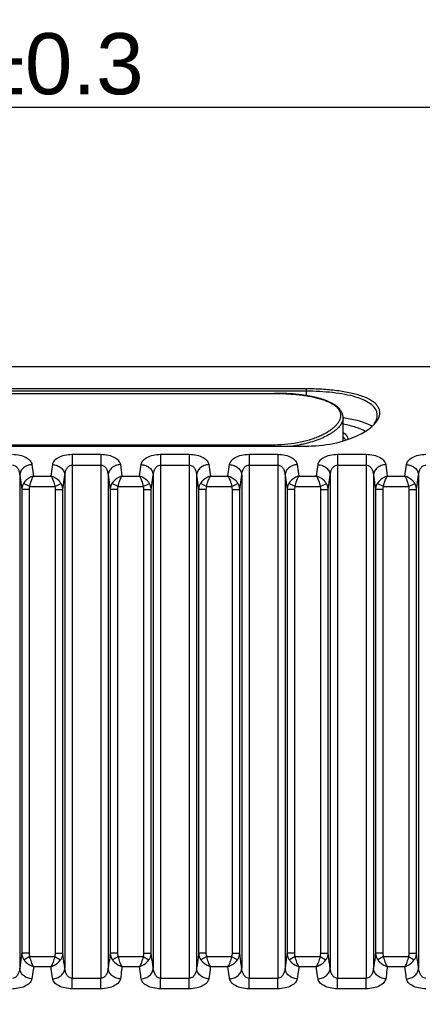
# Model space of a CAD drawing. Header units: millimetres. Extents: x 3489 to 4105, y -1201 to -766.
# Tile 48 of 55: x 3977 to 3993, y -957 to -916. Entities that reach past the tile are written whole.
import ezdxf

# ---------------------------------------------------------------- set-up
doc = ezdxf.new("R2010")
doc.units = ezdxf.units.MM
doc.styles.add('HANA', font='arial.ttf')
doc.dimstyles.new('HANA$0', dxfattribs={"dimtxt": 2.5, "dimasz": 2.5, "dimexe": 0.5, "dimexo": 0.2, "dimgap": 0.5, "dimtad": 1, "dimzin": 1, "dimdsep": 46, "dimtxsty": 'HANA', "dimcen": 0, "dimclrd": 3, "dimclre": 3, "dimclrt": 4, "dimadec": 0, "dimazin": 0, "dimtfac": 1, "dimtmove": 0, "dimatfit": 3, "dimfxl": 0, "dimtzin": 0, "dimarcsym": 0})
doc.dimstyles.new('HANA$7', dxfattribs={"dimtxt": 2.5, "dimasz": 2.5, "dimexe": 0.5, "dimexo": 0.2, "dimgap": 0.5, "dimtad": 1, "dimzin": 1, "dimdsep": 46, "dimtxsty": 'HANA', "dimcen": 0, "dimclrd": 3, "dimclre": 3, "dimclrt": 4, "dimadec": 0, "dimazin": 0, "dimtfac": 1, "dimtmove": 0, "dimatfit": 3, "dimfxl": 0, "dimtzin": 0, "dimarcsym": 0})

# ---------------------------------------------------------------- blocks, each defined once
blk = doc.blocks.new('*D31')
at = {"color": 3, "lineweight": -2}
for p, q in [((3926.618, -944.968), (3926.618, -919.568)), ((4021.618, -944.968), (4021.618, -919.568)), ((4019.118, -920.068), (3929.118, -920.068))]:
    blk.add_line(p, q, dxfattribs=at)
at = {"color": 3}
for points in [[(3929.118, -919.651), (3929.118, -920.485), (3926.618, -920.068)], [(4019.118, -920.485), (4019.118, -919.651), (4021.618, -920.068)]]:
    blk.add_solid(points, dxfattribs=at)
at = {"layer": 'Defpoints', "color": 0}
for p in [(3926.618, -920.068), (3926.618, -945.168), (4021.618, -945.168)]:
    blk.add_point(p, dxfattribs=at)
at = {"color": 4, "insert": (3974.118, -918.291), "char_height": 2.5, "attachment_point": 5, "style": 'HANA'}
blk.add_mtext('95.00%%P0.3', dxfattribs=at)

msp = doc.modelspace()

# ---------------------------------------------------------------- linework, layer by layer
at = {"color": 7, "linetype": 'Continuous'}
for p, q in [((3930.278, -930.657), (4017.958, -930.657)), ((3988.518, -931.566), (3961.018, -931.566)), ((3988.518, -931.662), (3961.018, -931.662)), ((3961.018, -931.748), (3987.218, -931.748)), ((3987.218, -931.748), (3987.218, -931.751)), ((3988.518, -931.842), (3988.518, -931.566)), ((3961.018, -931.751), (3987.218, -931.751)), ((3990.018, -933.696), (3990.018, -932.745)), ((3991.385, -932.903), (3991.45, -932.799)), ((3991.133, -933.057), (3991.024, -933.005)), ((3991.207, -933.099), (3991.133, -933.057)), ((3987.218, -933.86), (3961.018, -933.86)), ((3961.018, -933.902), (3988.518, -933.902)), ((3987.218, -933.902), (3987.218, -933.86)), ((3988.608, -933.772), (3988.403, -933.822)), ((3978.953, -934.24), (3980.123, -934.24)), ((3978.953, -934.24), (3978.953, -955.662)), ((3980.123, -934.24), (3980.123, -955.662)), ((3982.566, -934.24), (3983.736, -934.24)), ((3982.566, -934.24), (3982.566, -955.662)), ((3983.736, -934.24), (3983.736, -955.662)), ((3986.179, -934.24), (3987.349, -934.24)), ((3986.179, -934.24), (3986.179, -955.662)), ((3987.349, -934.24), (3987.349, -955.662)), ((3989.792, -934.24), (3990.962, -934.24)), ((3989.792, -934.24), (3989.792, -955.662)), ((3990.962, -934.24), (3990.962, -955.662)), ((3977.307, -934.663), (3977.374, -935.136)), ((3978.089, -935.136), (3978.156, -934.663)), ((3978.953, -934.678), (3980.123, -934.678)), ((3980.92, -934.663), (3980.987, -935.136)), ((3981.702, -935.136), (3981.769, -934.663)), ((3982.566, -934.678), (3983.736, -934.678)), ((3984.533, -934.663), (3984.6, -935.136)), ((3985.315, -935.136), (3985.382, -934.663)), ((3986.179, -934.678), (3987.349, -934.678)), ((3988.146, -934.663), (3988.213, -935.136)), ((3988.928, -935.136), (3988.995, -934.663)), ((3989.792, -934.678), (3990.962, -934.678)), ((3991.759, -934.663), (3991.826, -935.136)), ((3992.541, -935.136), (3992.608, -934.663)), ((3976.809, -935.094), (3976.809, -955.245)), ((3976.809, -935.094), (3976.892, -935.675)), ((3977.374, -935.136), (3978.089, -935.136)), ((3978.571, -935.675), (3978.654, -935.094)), ((3978.654, -935.094), (3978.654, -955.245)), ((3980.422, -935.094), (3980.422, -955.245)), ((3980.422, -935.094), (3980.505, -935.675)), ((3980.987, -935.136), (3981.702, -935.136)), ((3982.184, -935.675), (3982.267, -935.094)), ((3982.267, -935.094), (3982.267, -955.245)), ((3984.035, -935.094), (3984.035, -955.245)), ((3984.035, -935.094), (3984.118, -935.675)), ((3984.6, -935.136), (3985.315, -935.136)), ((3985.797, -935.675), (3985.88, -935.094)), ((3985.88, -935.094), (3985.88, -955.245)), ((3987.648, -935.094), (3987.648, -955.245)), ((3987.648, -935.094), (3987.731, -935.675)), ((3988.213, -935.136), (3988.928, -935.136)), ((3989.41, -935.675), (3989.493, -935.094)), ((3989.493, -935.094), (3989.493, -955.245)), ((3991.261, -935.094), (3991.261, -955.245)), ((3991.261, -935.094), (3991.344, -935.675)), ((3991.826, -935.136), (3992.541, -935.136)), ((3993.023, -935.675), (3993.106, -935.094)), ((3993.106, -935.094), (3993.106, -955.245)), ((3977.191, -935.675), (3976.892, -935.675)), ((3976.892, -935.675), (3976.892, -954.633)), ((3977.217, -935.559), (3976.964, -935.434)), ((3977.191, -935.675), (3977.191, -954.633)), ((3977.217, -935.559), (3978.246, -935.559)), ((3978.246, -935.559), (3978.498, -935.434)), ((3978.272, -935.675), (3978.571, -935.675)), ((3978.272, -954.633), (3978.272, -935.675)), ((3978.571, -954.633), (3978.571, -935.675)), ((3980.804, -935.675), (3980.505, -935.675)), ((3980.505, -935.675), (3980.505, -954.634)), ((3980.83, -935.559), (3980.577, -935.434)), ((3980.804, -935.675), (3980.804, -954.634)), ((3980.83, -935.559), (3981.859, -935.559)), ((3981.859, -935.559), (3982.111, -935.434)), ((3981.885, -935.675), (3982.184, -935.675)), ((3981.885, -954.634), (3981.885, -935.675)), ((3982.184, -954.634), (3982.184, -935.675)), ((3984.416, -935.675), (3984.118, -935.675)), ((3984.118, -935.675), (3984.118, -954.634)), ((3984.443, -935.559), (3984.19, -935.434)), ((3984.416, -935.675), (3984.416, -954.634)), ((3984.443, -935.559), (3985.472, -935.559)), ((3985.472, -935.559), (3985.724, -935.434)), ((3985.498, -935.675), (3985.797, -935.675)), ((3985.498, -954.634), (3985.498, -935.675)), ((3985.797, -954.634), (3985.797, -935.675)), ((3988.029, -935.675), (3987.731, -935.675)), ((3987.731, -935.675), (3987.731, -954.634)), ((3988.056, -935.559), (3987.803, -935.434)), ((3988.029, -935.675), (3988.029, -954.634)), ((3988.056, -935.559), (3989.085, -935.559)), ((3989.085, -935.559), (3989.337, -935.434)), ((3989.111, -935.675), (3989.41, -935.675)), ((3989.111, -954.634), (3989.111, -935.675)), ((3989.41, -954.634), (3989.41, -935.675)), ((3991.642, -935.675), (3991.344, -935.675)), ((3991.344, -935.675), (3991.344, -954.634)), ((3991.669, -935.559), (3991.416, -935.434)), ((3991.642, -935.675), (3991.642, -954.634)), ((3991.669, -935.559), (3992.698, -935.559)), ((3992.698, -935.559), (3992.95, -935.434)), ((3992.724, -935.675), (3993.023, -935.675)), ((3992.724, -954.634), (3992.724, -935.675)), ((3993.023, -954.634), (3993.023, -935.675)), ((3977.191, -954.633), (3976.892, -954.633)), ((3978.272, -954.633), (3978.571, -954.633)), ((3980.804, -954.634), (3980.505, -954.634)), ((3981.885, -954.634), (3982.184, -954.634)), ((3984.416, -954.634), (3984.118, -954.634)), ((3985.498, -954.634), (3985.797, -954.634)), ((3988.029, -954.634), (3987.731, -954.634)), ((3989.111, -954.634), (3989.41, -954.634)), ((3991.642, -954.634), (3991.344, -954.634)), ((3992.724, -954.634), (3993.023, -954.634)), ((3977.225, -954.774), (3976.986, -954.907)), ((3977.225, -954.774), (3978.238, -954.774)), ((3978.238, -954.774), (3978.477, -954.907)), ((3980.838, -954.774), (3980.599, -954.907)), ((3980.838, -954.774), (3981.851, -954.775)), ((3981.851, -954.775), (3982.09, -954.907)), ((3984.451, -954.775), (3984.212, -954.907)), ((3984.451, -954.775), (3985.464, -954.775)), ((3985.464, -954.775), (3985.703, -954.907)), ((3988.064, -954.775), (3987.825, -954.907)), ((3988.064, -954.775), (3989.077, -954.775)), ((3989.077, -954.775), (3989.315, -954.907)), ((3991.677, -954.775), (3991.438, -954.907)), ((3991.677, -954.775), (3992.69, -954.775)), ((3992.69, -954.775), (3992.928, -954.907)), ((3977.374, -955.179), (3978.089, -955.179)), ((3980.987, -955.179), (3981.702, -955.179)), ((3984.6, -955.179), (3985.315, -955.18)), ((3988.213, -955.18), (3988.928, -955.18)), ((3991.826, -955.18), (3992.541, -955.18)), ((3991.826, -955.18), (3992.541, -955.18)), ((3980.123, -955.662), (3978.953, -955.662)), ((3978.953, -956.088), (3978.953, -955.662)), ((3980.123, -956.088), (3980.123, -955.662)), ((3983.736, -955.662), (3982.566, -955.662)), ((3982.566, -956.088), (3982.566, -955.662)), ((3983.736, -956.088), (3983.736, -955.662)), ((3987.349, -955.662), (3986.179, -955.662)), ((3986.179, -956.088), (3986.179, -955.662)), ((3987.349, -956.088), (3987.349, -955.662)), ((3990.962, -955.662), (3989.792, -955.662)), ((3989.792, -956.088), (3989.792, -955.662)), ((3990.962, -956.088), (3990.962, -955.662)), ((3980.123, -956.088), (3978.953, -956.088)), ((3983.736, -956.088), (3982.566, -956.088)), ((3987.349, -956.088), (3986.179, -956.088)), ((3990.962, -956.088), (3989.792, -956.088))]:
    msp.add_line(p, q, dxfattribs=at)
msp.add_lwpolyline([(3990.018, -932.745), (3990.018, -932.734), (3990.017, -932.714), (3990.016, -932.694), (3990.013, -932.674), (3990.01, -932.654), (3990.006, -932.634), (3990.001, -932.614), (3989.995, -932.595), (3989.989, -932.575), (3989.981, -932.556), (3989.973, -932.537), (3989.964, -932.518), (3989.954, -932.499), (3989.943, -932.48), (3989.932, -932.461), (3989.919, -932.443), (3989.906, -932.424), (3989.892, -932.406), (3989.877, -932.388), (3989.861, -932.37), (3989.844, -932.352), (3989.827, -932.335), (3989.808, -932.318), (3989.789, -932.301), (3989.769, -932.284), (3989.748, -932.267), (3989.727, -932.251), (3989.704, -932.235), (3989.681, -932.219), (3989.657, -932.204), (3989.632, -932.188), (3989.607, -932.173), (3989.581, -932.159), (3989.554, -932.144), (3989.527, -932.13), (3989.499, -932.117), (3989.47, -932.103), (3989.441, -932.09), (3989.411, -932.077), (3989.381, -932.064), (3989.35, -932.052), (3989.318, -932.04), (3989.286, -932.028), (3989.253, -932.016), (3989.22, -932.005), (3989.186, -931.994), (3989.152, -931.983), (3989.118, -931.973), (3989.082, -931.963), (3989.047, -931.953), (3989.011, -931.943), (3988.974, -931.933), (3988.937, -931.924), (3988.9, -931.915), (3988.862, -931.907), (3988.823, -931.898), (3988.785, -931.89), (3988.746, -931.882), (3988.706, -931.874), (3988.666, -931.867), (3988.626, -931.86), (3988.586, -931.853), (3988.545, -931.846), (3988.504, -931.839), (3988.462, -931.833), (3988.42, -931.827), (3988.378, -931.821), (3988.336, -931.815), (3988.293, -931.81), (3988.25, -931.805), (3988.207, -931.8), (3988.163, -931.795), (3988.119, -931.791), (3988.075, -931.787), (3988.031, -931.783), (3987.987, -931.779), (3987.942, -931.775), (3987.898, -931.772), (3987.853, -931.769), (3987.808, -931.766), (3987.762, -931.763), (3987.717, -931.761), (3987.671, -931.758), (3987.626, -931.756), (3987.58, -931.754), (3987.534, -931.753), (3987.489, -931.751), (3987.443, -931.75), (3987.397, -931.749), (3987.351, -931.749), (3987.304, -931.748), (3987.258, -931.748), (3987.218, -931.748)], dxfattribs=at)
for centre, radius, start, end in [((3990.131, -931.899), 1.611, 311.365, 312.2282), ((3990.218, -931.993), 1.483, 312.2021, 314.964)]:
    msp.add_arc(centre, radius, start, end, dxfattribs=at)
for points, knots in [([(3991.45, -932.799), (3991.494, -932.715), (3991.535, -932.572), (3991.497, -932.388), (3991.428, -932.262), (3991.322, -932.147), (3991.123, -932.001), (3990.791, -931.852), (3990.312, -931.722), (3989.754, -931.631), (3989.147, -931.577), (3988.729, -931.566), (3988.518, -931.566)], [0, 0, 0, 0, 0.078739, 0.11547, 0.153853, 0.196209, 0.243992, 0.357531, 0.495158, 0.653924, 0.825562, 1, 1, 1, 1]), ([(3991.418, -932.638), (3991.418, -932.599), (3991.408, -932.519), (3991.343, -932.363), (3991.176, -932.185), (3990.889, -932.021), (3990.519, -931.887), (3990.079, -931.785), (3989.584, -931.713), (3989.057, -931.671), (3988.699, -931.662), (3988.518, -931.662)], [0, 0, 0, 0, 0.035973, 0.072577, 0.154283, 0.25445, 0.374735, 0.51443, 0.67007, 0.834175, 1, 1, 1, 1]), ([(3987.218, -931.751), (3987.31, -931.751), (3987.493, -931.754), (3987.764, -931.766), (3988.028, -931.785), (3988.284, -931.812), (3988.529, -931.847), (3988.759, -931.889), (3988.972, -931.939), (3989.167, -931.995), (3989.342, -932.059), (3989.496, -932.129), (3989.627, -932.205), (3989.735, -932.287), (3989.819, -932.375), (3989.87, -932.454), (3989.897, -932.518), (3989.91, -932.567), (3989.918, -932.616), (3989.919, -932.666), (3989.914, -932.717), (3989.9, -932.786), (3989.865, -932.874), (3989.801, -932.977), (3989.713, -933.08), (3989.604, -933.181), (3989.473, -933.279), (3989.321, -933.374), (3989.149, -933.465), (3988.957, -933.549), (3988.748, -933.626), (3988.522, -933.695), (3988.194, -933.774), (3987.758, -933.842), (3987.401, -933.86), (3987.218, -933.86)], [0, 0, 0, 0, 0.044451, 0.088438, 0.131509, 0.173232, 0.213211, 0.251094, 0.286584, 0.319447, 0.349526, 0.376751, 0.401156, 0.422898, 0.442286, 0.459813, 0.468098, 0.476189, 0.484192, 0.492214, 0.500361, 0.508731, 0.526447, 0.545936, 0.567559, 0.591534, 0.617974, 0.646915, 0.678339, 0.712175, 0.748306, 0.786566, 0.826735, 0.911594, 1, 1, 1, 1]), ([(3990.018, -932.745), (3990.018, -932.768), (3990.014, -932.815), (3989.996, -932.886), (3989.966, -932.956), (3989.924, -933.027), (3989.871, -933.098), (3989.807, -933.168), (3989.732, -933.237), (3989.647, -933.306), (3989.55, -933.373), (3989.404, -933.463), (3989.195, -933.569), (3988.915, -933.681), (3988.714, -933.743), (3988.608, -933.772)], [0, 0, 0, 0, 0.03752, 0.076588, 0.117993, 0.162356, 0.210142, 0.261679, 0.317187, 0.376801, 0.440592, 0.508572, 0.656901, 0.821141, 1, 1, 1, 1]), ([(3991.024, -933.005), (3990.884, -932.944), (3990.551, -932.842), (3990.21, -932.777), (3990.019, -932.748)], [0, 0, 0, 0, 0.442238, 1, 1, 1, 1]), ([(3991.266, -933.042), (3991.277, -933.031), (3991.319, -932.987), (3991.359, -932.94), (3991.385, -932.903)], [0, 0, 0, 0, 0.261577, 1, 1, 1, 1]), ([(3991.29, -932.995), (3991.329, -932.939), (3991.393, -932.826), (3991.418, -932.698), (3991.418, -932.638)], [0, 0, 0, 0, 0.534022, 1, 1, 1, 1]), ([(3990.924, -933.308), (3990.806, -933.237), (3990.507, -933.119), (3990.197, -933.045), (3990.019, -933.012)], [0, 0, 0, 0, 0.431365, 1, 1, 1, 1]), ([(3990.019, -933.343), (3990.075, -933.383), (3990.168, -933.463), (3990.217, -933.582), (3990.218, -933.634)], [0, 0, 0, 0, 0.566042, 1, 1, 1, 1]), ([(3990.035, -933.692), (3990.261, -933.626), (3990.67, -933.471), (3991.045, -933.24), (3991.196, -933.107)], [0, 0, 0, 0, 0.539863, 1, 1, 1, 1]), ([(3988.518, -933.902), (3988.647, -933.902), (3989.158, -933.885), (3989.668, -933.8), (3990.035, -933.692)], [0, 0, 0, 0, 0.252099, 1, 1, 1, 1]), ([(3990.02, -933.522), (3990.031, -933.534), (3990.068, -933.577), (3990.097, -933.629), (3990.109, -933.669)], [0, 0, 0, 0, 0.275876, 1, 1, 1, 1]), ([(3988.403, -933.822), (3988.366, -933.831), (3988.216, -933.862), (3988.064, -933.887), (3987.948, -933.902)], [0, 0, 0, 0, 0.244249, 1, 1, 1, 1]), ([(3976.51, -934.24), (3976.614, -934.24), (3976.809, -934.261), (3977.061, -934.35), (3977.239, -934.484), (3977.299, -934.606), (3977.307, -934.663)], [0, 0, 0, 0, 0.322819, 0.601539, 0.822001, 1, 1, 1, 1]), ([(3978.156, -934.663), (3978.164, -934.606), (3978.224, -934.484), (3978.402, -934.35), (3978.654, -934.261), (3978.849, -934.24), (3978.953, -934.24)], [0, 0, 0, 0, 0.177988, 0.39844, 0.677151, 1, 1, 1, 1]), ([(3980.123, -934.24), (3980.227, -934.24), (3980.422, -934.261), (3980.674, -934.35), (3980.852, -934.484), (3980.912, -934.606), (3980.92, -934.663)], [0, 0, 0, 0, 0.322819, 0.601539, 0.822001, 1, 1, 1, 1]), ([(3981.769, -934.663), (3981.777, -934.606), (3981.837, -934.484), (3982.015, -934.35), (3982.267, -934.261), (3982.462, -934.24), (3982.566, -934.24)], [0, 0, 0, 0, 0.177988, 0.39844, 0.677151, 1, 1, 1, 1]), ([(3983.736, -934.24), (3983.84, -934.24), (3984.035, -934.261), (3984.287, -934.35), (3984.465, -934.484), (3984.525, -934.606), (3984.533, -934.663)], [0, 0, 0, 0, 0.322819, 0.601539, 0.822001, 1, 1, 1, 1]), ([(3985.382, -934.663), (3985.39, -934.606), (3985.45, -934.484), (3985.628, -934.35), (3985.88, -934.261), (3986.075, -934.24), (3986.179, -934.24)], [0, 0, 0, 0, 0.177988, 0.39844, 0.677151, 1, 1, 1, 1]), ([(3987.349, -934.24), (3987.453, -934.24), (3987.648, -934.261), (3987.9, -934.35), (3988.078, -934.484), (3988.138, -934.606), (3988.146, -934.663)], [0, 0, 0, 0, 0.322819, 0.601539, 0.822001, 1, 1, 1, 1]), ([(3988.995, -934.663), (3989.003, -934.606), (3989.062, -934.484), (3989.241, -934.35), (3989.493, -934.261), (3989.688, -934.24), (3989.792, -934.24)], [0, 0, 0, 0, 0.177988, 0.39844, 0.677151, 1, 1, 1, 1]), ([(3990.962, -934.24), (3991.066, -934.24), (3991.26, -934.261), (3991.513, -934.35), (3991.691, -934.484), (3991.75, -934.606), (3991.759, -934.663)], [0, 0, 0, 0, 0.322819, 0.601539, 0.822001, 1, 1, 1, 1]), ([(3992.608, -934.663), (3992.616, -934.606), (3992.675, -934.484), (3992.854, -934.35), (3993.106, -934.261), (3993.301, -934.24), (3993.405, -934.24)], [0, 0, 0, 0, 0.177988, 0.39844, 0.677151, 1, 1, 1, 1]), ([(3976.51, -934.678), (3976.536, -934.678), (3976.587, -934.688), (3976.672, -934.738), (3976.745, -934.833), (3976.793, -934.961), (3976.806, -935.049), (3976.809, -935.094)], [0, 0, 0, 0, 0.139009, 0.272193, 0.521702, 0.762083, 1, 1, 1, 1]), ([(3977.307, -934.663), (3977.244, -934.665), (3977.119, -934.691), (3976.958, -934.785), (3976.844, -934.925), (3976.812, -935.038), (3976.809, -935.094)], [0, 0, 0, 0, 0.264429, 0.522501, 0.767629, 1, 1, 1, 1]), ([(3978.156, -934.663), (3978.219, -934.665), (3978.344, -934.691), (3978.505, -934.785), (3978.619, -934.925), (3978.651, -935.038), (3978.654, -935.094)], [0, 0, 0, 0, 0.264429, 0.522501, 0.767629, 1, 1, 1, 1]), ([(3978.654, -935.094), (3978.656, -935.049), (3978.669, -934.961), (3978.718, -934.833), (3978.791, -934.738), (3978.876, -934.688), (3978.927, -934.678), (3978.953, -934.678)], [0, 0, 0, 0, 0.237906, 0.478278, 0.727773, 0.860955, 1, 1, 1, 1]), ([(3980.123, -934.678), (3980.149, -934.678), (3980.2, -934.688), (3980.285, -934.738), (3980.358, -934.833), (3980.406, -934.961), (3980.419, -935.049), (3980.422, -935.094)], [0, 0, 0, 0, 0.139009, 0.272193, 0.521702, 0.762083, 1, 1, 1, 1]), ([(3980.92, -934.663), (3980.857, -934.665), (3980.732, -934.691), (3980.571, -934.785), (3980.457, -934.925), (3980.425, -935.038), (3980.422, -935.094)], [0, 0, 0, 0, 0.264429, 0.522501, 0.767629, 1, 1, 1, 1]), ([(3981.769, -934.663), (3981.832, -934.665), (3981.957, -934.691), (3982.118, -934.785), (3982.232, -934.925), (3982.264, -935.038), (3982.267, -935.094)], [0, 0, 0, 0, 0.264429, 0.522501, 0.767629, 1, 1, 1, 1]), ([(3982.267, -935.094), (3982.269, -935.049), (3982.282, -934.961), (3982.331, -934.833), (3982.404, -934.738), (3982.489, -934.688), (3982.54, -934.678), (3982.566, -934.678)], [0, 0, 0, 0, 0.237906, 0.478278, 0.727773, 0.860955, 1, 1, 1, 1]), ([(3983.736, -934.678), (3983.762, -934.678), (3983.813, -934.688), (3983.898, -934.738), (3983.971, -934.833), (3984.019, -934.961), (3984.032, -935.049), (3984.035, -935.094)], [0, 0, 0, 0, 0.139009, 0.272193, 0.521702, 0.762083, 1, 1, 1, 1]), ([(3984.533, -934.663), (3984.47, -934.665), (3984.345, -934.691), (3984.184, -934.785), (3984.07, -934.925), (3984.038, -935.038), (3984.035, -935.094)], [0, 0, 0, 0, 0.264429, 0.522501, 0.767629, 1, 1, 1, 1]), ([(3985.382, -934.663), (3985.445, -934.665), (3985.57, -934.691), (3985.731, -934.785), (3985.845, -934.925), (3985.877, -935.038), (3985.88, -935.094)], [0, 0, 0, 0, 0.264429, 0.522501, 0.767629, 1, 1, 1, 1]), ([(3985.88, -935.094), (3985.882, -935.049), (3985.895, -934.961), (3985.943, -934.833), (3986.017, -934.738), (3986.102, -934.688), (3986.153, -934.678), (3986.179, -934.678)], [0, 0, 0, 0, 0.237906, 0.478278, 0.727773, 0.860955, 1, 1, 1, 1]), ([(3987.349, -934.678), (3987.375, -934.678), (3987.426, -934.688), (3987.511, -934.738), (3987.584, -934.833), (3987.632, -934.961), (3987.645, -935.049), (3987.648, -935.094)], [0, 0, 0, 0, 0.139009, 0.272193, 0.521702, 0.762083, 1, 1, 1, 1]), ([(3988.146, -934.663), (3988.083, -934.665), (3987.958, -934.691), (3987.797, -934.785), (3987.683, -934.925), (3987.651, -935.038), (3987.648, -935.094)], [0, 0, 0, 0, 0.264429, 0.522501, 0.767629, 1, 1, 1, 1]), ([(3988.995, -934.663), (3989.058, -934.665), (3989.183, -934.691), (3989.344, -934.785), (3989.458, -934.925), (3989.49, -935.038), (3989.493, -935.094)], [0, 0, 0, 0, 0.264429, 0.522501, 0.767629, 1, 1, 1, 1]), ([(3989.493, -935.094), (3989.495, -935.049), (3989.508, -934.961), (3989.556, -934.833), (3989.63, -934.738), (3989.715, -934.688), (3989.766, -934.678), (3989.792, -934.678)], [0, 0, 0, 0, 0.237906, 0.478278, 0.727773, 0.860955, 1, 1, 1, 1]), ([(3990.962, -934.678), (3990.988, -934.678), (3991.039, -934.688), (3991.124, -934.738), (3991.197, -934.833), (3991.245, -934.961), (3991.258, -935.049), (3991.261, -935.094)], [0, 0, 0, 0, 0.139009, 0.272193, 0.521702, 0.762083, 1, 1, 1, 1]), ([(3991.759, -934.663), (3991.696, -934.665), (3991.571, -934.691), (3991.41, -934.785), (3991.296, -934.925), (3991.264, -935.038), (3991.261, -935.094)], [0, 0, 0, 0, 0.264429, 0.522501, 0.767629, 1, 1, 1, 1]), ([(3992.608, -934.663), (3992.671, -934.665), (3992.796, -934.691), (3992.957, -934.785), (3993.071, -934.925), (3993.103, -935.038), (3993.106, -935.094)], [0, 0, 0, 0, 0.264429, 0.522501, 0.767629, 1, 1, 1, 1]), ([(3993.106, -935.094), (3993.108, -935.049), (3993.121, -934.961), (3993.169, -934.833), (3993.243, -934.738), (3993.328, -934.688), (3993.379, -934.678), (3993.405, -934.678)], [0, 0, 0, 0, 0.237906, 0.478278, 0.727773, 0.860955, 1, 1, 1, 1]), ([(3977.374, -935.136), (3977.333, -935.146), (3977.172, -935.204), (3977.032, -935.324), (3976.964, -935.434)], [0, 0, 0, 0, 0.245616, 1, 1, 1, 1]), ([(3977.217, -935.559), (3977.233, -935.476), (3977.274, -935.331), (3977.336, -935.191), (3977.374, -935.136)], [0, 0, 0, 0, 0.559734, 1, 1, 1, 1]), ([(3978.498, -935.434), (3978.476, -935.397), (3978.37, -935.262), (3978.213, -935.167), (3978.089, -935.136)], [0, 0, 0, 0, 0.25291, 1, 1, 1, 1]), ([(3978.089, -935.136), (3978.127, -935.191), (3978.189, -935.331), (3978.229, -935.476), (3978.246, -935.559)], [0, 0, 0, 0, 0.440357, 1, 1, 1, 1]), ([(3980.987, -935.136), (3980.946, -935.146), (3980.785, -935.204), (3980.645, -935.324), (3980.577, -935.434)], [0, 0, 0, 0, 0.245616, 1, 1, 1, 1]), ([(3980.83, -935.559), (3980.846, -935.476), (3980.887, -935.331), (3980.949, -935.191), (3980.987, -935.136)], [0, 0, 0, 0, 0.559734, 1, 1, 1, 1]), ([(3982.111, -935.434), (3982.089, -935.397), (3981.983, -935.262), (3981.826, -935.167), (3981.702, -935.136)], [0, 0, 0, 0, 0.25291, 1, 1, 1, 1]), ([(3981.702, -935.136), (3981.74, -935.191), (3981.802, -935.331), (3981.842, -935.476), (3981.859, -935.559)], [0, 0, 0, 0, 0.440357, 1, 1, 1, 1]), ([(3984.6, -935.136), (3984.559, -935.146), (3984.398, -935.204), (3984.258, -935.324), (3984.19, -935.434)], [0, 0, 0, 0, 0.245616, 1, 1, 1, 1]), ([(3984.443, -935.559), (3984.459, -935.476), (3984.5, -935.331), (3984.562, -935.191), (3984.6, -935.136)], [0, 0, 0, 0, 0.559734, 1, 1, 1, 1]), ([(3985.724, -935.434), (3985.702, -935.397), (3985.596, -935.262), (3985.439, -935.167), (3985.315, -935.136)], [0, 0, 0, 0, 0.25291, 1, 1, 1, 1]), ([(3985.315, -935.136), (3985.353, -935.191), (3985.415, -935.331), (3985.455, -935.476), (3985.472, -935.559)], [0, 0, 0, 0, 0.440357, 1, 1, 1, 1]), ([(3988.213, -935.136), (3988.172, -935.146), (3988.011, -935.204), (3987.871, -935.324), (3987.803, -935.434)], [0, 0, 0, 0, 0.245616, 1, 1, 1, 1]), ([(3988.056, -935.559), (3988.072, -935.476), (3988.113, -935.331), (3988.175, -935.191), (3988.213, -935.136)], [0, 0, 0, 0, 0.559734, 1, 1, 1, 1]), ([(3989.337, -935.434), (3989.315, -935.397), (3989.209, -935.262), (3989.052, -935.167), (3988.928, -935.136)], [0, 0, 0, 0, 0.25291, 1, 1, 1, 1]), ([(3988.928, -935.136), (3988.966, -935.191), (3989.028, -935.331), (3989.068, -935.476), (3989.085, -935.559)], [0, 0, 0, 0, 0.440357, 1, 1, 1, 1]), ([(3991.826, -935.136), (3991.785, -935.146), (3991.624, -935.204), (3991.484, -935.324), (3991.416, -935.434)], [0, 0, 0, 0, 0.245616, 1, 1, 1, 1]), ([(3991.669, -935.559), (3991.685, -935.476), (3991.725, -935.331), (3991.788, -935.191), (3991.826, -935.136)], [0, 0, 0, 0, 0.559734, 1, 1, 1, 1]), ([(3992.95, -935.434), (3992.927, -935.397), (3992.822, -935.262), (3992.665, -935.167), (3992.541, -935.136)], [0, 0, 0, 0, 0.25291, 1, 1, 1, 1]), ([(3992.541, -935.136), (3992.579, -935.191), (3992.641, -935.331), (3992.681, -935.476), (3992.698, -935.559)], [0, 0, 0, 0, 0.440357, 1, 1, 1, 1]), ([(3976.964, -935.434), (3976.953, -935.452), (3976.913, -935.527), (3976.894, -935.612), (3976.892, -935.675)], [0, 0, 0, 0, 0.25311, 1, 1, 1, 1]), ([(3978.571, -935.675), (3978.569, -935.612), (3978.55, -935.527), (3978.51, -935.452), (3978.498, -935.434)], [0, 0, 0, 0, 0.746872, 1, 1, 1, 1]), ([(3980.577, -935.434), (3980.566, -935.452), (3980.526, -935.527), (3980.506, -935.612), (3980.505, -935.675)], [0, 0, 0, 0, 0.25311, 1, 1, 1, 1]), ([(3982.184, -935.675), (3982.182, -935.612), (3982.162, -935.527), (3982.123, -935.452), (3982.111, -935.434)], [0, 0, 0, 0, 0.746872, 1, 1, 1, 1]), ([(3984.19, -935.434), (3984.179, -935.452), (3984.139, -935.527), (3984.119, -935.612), (3984.118, -935.675)], [0, 0, 0, 0, 0.25311, 1, 1, 1, 1]), ([(3985.797, -935.675), (3985.795, -935.612), (3985.775, -935.527), (3985.736, -935.452), (3985.724, -935.434)], [0, 0, 0, 0, 0.746872, 1, 1, 1, 1]), ([(3987.803, -935.434), (3987.792, -935.452), (3987.752, -935.527), (3987.732, -935.612), (3987.731, -935.675)], [0, 0, 0, 0, 0.25311, 1, 1, 1, 1]), ([(3989.41, -935.675), (3989.408, -935.612), (3989.388, -935.527), (3989.349, -935.452), (3989.337, -935.434)], [0, 0, 0, 0, 0.746872, 1, 1, 1, 1]), ([(3991.416, -935.434), (3991.405, -935.452), (3991.365, -935.527), (3991.345, -935.612), (3991.344, -935.675)], [0, 0, 0, 0, 0.25311, 1, 1, 1, 1]), ([(3993.023, -935.675), (3993.021, -935.612), (3993.001, -935.527), (3992.962, -935.452), (3992.95, -935.434)], [0, 0, 0, 0, 0.746872, 1, 1, 1, 1]), ([(3976.892, -954.633), (3976.886, -954.69), (3976.862, -954.895), (3976.832, -955.098), (3976.809, -955.245)], [0, 0, 0, 0, 0.278752, 1, 1, 1, 1]), ([(3976.892, -954.633), (3976.893, -954.658), (3976.903, -954.754), (3976.943, -954.847), (3976.986, -954.906)], [0, 0, 0, 0, 0.248179, 1, 1, 1, 1]), ([(3978.477, -954.907), (3978.491, -954.887), (3978.543, -954.804), (3978.569, -954.706), (3978.571, -954.633)], [0, 0, 0, 0, 0.254861, 1, 1, 1, 1]), ([(3978.654, -955.245), (3978.647, -955.199), (3978.615, -954.995), (3978.588, -954.791), (3978.571, -954.633)], [0, 0, 0, 0, 0.228008, 1, 1, 1, 1]), ([(3980.505, -954.634), (3980.499, -954.691), (3980.475, -954.895), (3980.445, -955.099), (3980.422, -955.245)], [0, 0, 0, 0, 0.27876, 1, 1, 1, 1]), ([(3980.505, -954.634), (3980.505, -954.658), (3980.516, -954.754), (3980.556, -954.848), (3980.599, -954.907)], [0, 0, 0, 0, 0.248179, 1, 1, 1, 1]), ([(3982.09, -954.907), (3982.104, -954.887), (3982.156, -954.804), (3982.182, -954.706), (3982.184, -954.634)], [0, 0, 0, 0, 0.254861, 1, 1, 1, 1]), ([(3982.267, -955.245), (3982.26, -955.199), (3982.228, -954.996), (3982.201, -954.792), (3982.184, -954.634)], [0, 0, 0, 0, 0.228001, 1, 1, 1, 1]), ([(3984.118, -954.634), (3984.112, -954.691), (3984.088, -954.895), (3984.058, -955.099), (3984.035, -955.245)], [0, 0, 0, 0, 0.278774, 1, 1, 1, 1]), ([(3984.118, -954.634), (3984.118, -954.658), (3984.129, -954.755), (3984.169, -954.848), (3984.212, -954.907)], [0, 0, 0, 0, 0.248179, 1, 1, 1, 1]), ([(3985.703, -954.907), (3985.717, -954.887), (3985.768, -954.804), (3985.795, -954.706), (3985.797, -954.634)], [0, 0, 0, 0, 0.254861, 1, 1, 1, 1]), ([(3985.88, -955.245), (3985.873, -955.199), (3985.841, -954.996), (3985.814, -954.792), (3985.797, -954.634)], [0, 0, 0, 0, 0.227991, 1, 1, 1, 1]), ([(3987.731, -954.634), (3987.724, -954.691), (3987.701, -954.895), (3987.671, -955.099), (3987.648, -955.245)], [0, 0, 0, 0, 0.278791, 1, 1, 1, 1]), ([(3987.731, -954.634), (3987.731, -954.658), (3987.742, -954.755), (3987.782, -954.848), (3987.825, -954.907)], [0, 0, 0, 0, 0.248179, 1, 1, 1, 1]), ([(3989.315, -954.907), (3989.33, -954.887), (3989.381, -954.805), (3989.408, -954.706), (3989.41, -954.634)], [0, 0, 0, 0, 0.25486, 1, 1, 1, 1]), ([(3989.493, -955.245), (3989.486, -955.199), (3989.454, -954.996), (3989.427, -954.792), (3989.41, -954.634)], [0, 0, 0, 0, 0.227978, 1, 1, 1, 1]), ([(3991.344, -954.634), (3991.337, -954.691), (3991.314, -954.895), (3991.284, -955.099), (3991.261, -955.245)], [0, 0, 0, 0, 0.278811, 1, 1, 1, 1]), ([(3991.344, -954.634), (3991.344, -954.658), (3991.355, -954.755), (3991.395, -954.848), (3991.438, -954.907)], [0, 0, 0, 0, 0.248179, 1, 1, 1, 1]), ([(3992.928, -954.907), (3992.943, -954.887), (3992.994, -954.805), (3993.02, -954.706), (3993.023, -954.634)], [0, 0, 0, 0, 0.254859, 1, 1, 1, 1]), ([(3993.106, -955.245), (3993.098, -955.199), (3993.067, -954.996), (3993.04, -954.792), (3993.023, -954.634)], [0, 0, 0, 0, 0.227963, 1, 1, 1, 1]), ([(3976.986, -954.907), (3977.01, -954.939), (3977.115, -955.059), (3977.259, -955.146), (3977.374, -955.179)], [0, 0, 0, 0, 0.251996, 1, 1, 1, 1]), ([(3977.374, -955.179), (3977.34, -955.124), (3977.282, -954.991), (3977.242, -954.852), (3977.225, -954.774)], [0, 0, 0, 0, 0.447952, 1, 1, 1, 1]), ([(3978.238, -954.774), (3978.221, -954.852), (3978.181, -954.991), (3978.123, -955.124), (3978.089, -955.179)], [0, 0, 0, 0, 0.552136, 1, 1, 1, 1]), ([(3978.089, -955.179), (3978.127, -955.168), (3978.275, -955.11), (3978.406, -955.004), (3978.477, -954.907)], [0, 0, 0, 0, 0.245009, 1, 1, 1, 1]), ([(3980.599, -954.907), (3980.623, -954.939), (3980.728, -955.059), (3980.872, -955.146), (3980.987, -955.179)], [0, 0, 0, 0, 0.251996, 1, 1, 1, 1]), ([(3980.987, -955.179), (3980.952, -955.125), (3980.895, -954.991), (3980.855, -954.852), (3980.838, -954.774)], [0, 0, 0, 0, 0.447948, 1, 1, 1, 1]), ([(3981.851, -954.775), (3981.834, -954.852), (3981.794, -954.991), (3981.736, -955.124), (3981.702, -955.179)], [0, 0, 0, 0, 0.55214, 1, 1, 1, 1]), ([(3981.702, -955.179), (3981.739, -955.168), (3981.888, -955.11), (3982.019, -955.004), (3982.09, -954.907)], [0, 0, 0, 0, 0.245008, 1, 1, 1, 1]), ([(3984.212, -954.907), (3984.236, -954.939), (3984.341, -955.06), (3984.485, -955.146), (3984.6, -955.18)], [0, 0, 0, 0, 0.251998, 1, 1, 1, 1]), ([(3984.6, -955.18), (3984.565, -955.125), (3984.508, -954.991), (3984.468, -954.852), (3984.451, -954.775)], [0, 0, 0, 0, 0.447942, 1, 1, 1, 1]), ([(3985.464, -954.775), (3985.447, -954.852), (3985.407, -954.991), (3985.349, -955.125), (3985.315, -955.18)], [0, 0, 0, 0, 0.552147, 1, 1, 1, 1]), ([(3985.315, -955.18), (3985.352, -955.169), (3985.501, -955.111), (3985.632, -955.004), (3985.703, -954.907)], [0, 0, 0, 0, 0.245007, 1, 1, 1, 1]), ([(3987.825, -954.907), (3987.849, -954.94), (3987.954, -955.06), (3988.098, -955.146), (3988.213, -955.18)], [0, 0, 0, 0, 0.251999, 1, 1, 1, 1]), ([(3988.213, -955.18), (3988.178, -955.125), (3988.121, -954.991), (3988.081, -954.853), (3988.064, -954.775)], [0, 0, 0, 0, 0.447935, 1, 1, 1, 1]), ([(3989.077, -954.775), (3989.06, -954.853), (3989.02, -954.991), (3988.962, -955.125), (3988.928, -955.18)], [0, 0, 0, 0, 0.552153, 1, 1, 1, 1]), ([(3988.928, -955.18), (3988.965, -955.169), (3989.114, -955.111), (3989.245, -955.005), (3989.316, -954.907)], [0, 0, 0, 0, 0.245006, 1, 1, 1, 1]), ([(3991.438, -954.907), (3991.462, -954.94), (3991.567, -955.06), (3991.711, -955.146), (3991.826, -955.18)], [0, 0, 0, 0, 0.252001, 1, 1, 1, 1]), ([(3991.826, -955.18), (3991.791, -955.125), (3991.734, -954.991), (3991.694, -954.853), (3991.677, -954.775)], [0, 0, 0, 0, 0.447928, 1, 1, 1, 1]), ([(3992.69, -954.775), (3992.673, -954.853), (3992.633, -954.992), (3992.575, -955.125), (3992.541, -955.18)], [0, 0, 0, 0, 0.552159, 1, 1, 1, 1]), ([(3992.541, -955.18), (3992.578, -955.169), (3992.727, -955.111), (3992.858, -955.005), (3992.928, -954.907)], [0, 0, 0, 0, 0.245005, 1, 1, 1, 1]), ([(3976.809, -955.245), (3976.806, -955.289), (3976.792, -955.376), (3976.742, -955.503), (3976.67, -955.597), (3976.587, -955.651), (3976.536, -955.662), (3976.51, -955.662)], [0, 0, 0, 0, 0.235019, 0.475207, 0.726939, 0.860785, 1, 1, 1, 1]), ([(3977.307, -955.682), (3977.244, -955.679), (3977.118, -955.654), (3976.957, -955.558), (3976.843, -955.416), (3976.812, -955.301), (3976.809, -955.245)], [0, 0, 0, 0, 0.263078, 0.520488, 0.766102, 1, 1, 1, 1]), ([(3977.374, -955.179), (3977.369, -955.224), (3977.35, -955.392), (3977.326, -955.56), (3977.307, -955.682)], [0, 0, 0, 0, 0.269644, 1, 1, 1, 1]), ([(3978.156, -955.682), (3978.15, -955.643), (3978.124, -955.475), (3978.103, -955.308), (3978.089, -955.179)], [0, 0, 0, 0, 0.234615, 1, 1, 1, 1]), ([(3978.156, -955.682), (3978.219, -955.679), (3978.344, -955.654), (3978.506, -955.558), (3978.619, -955.416), (3978.651, -955.301), (3978.654, -955.245)], [0, 0, 0, 0, 0.263078, 0.520488, 0.766102, 1, 1, 1, 1]), ([(3978.953, -955.662), (3978.927, -955.662), (3978.876, -955.651), (3978.793, -955.597), (3978.721, -955.503), (3978.671, -955.377), (3978.656, -955.289), (3978.654, -955.245)], [0, 0, 0, 0, 0.139137, 0.272999, 0.524768, 0.764967, 1, 1, 1, 1]), ([(3980.422, -955.245), (3980.419, -955.289), (3980.405, -955.377), (3980.355, -955.503), (3980.283, -955.597), (3980.2, -955.651), (3980.149, -955.662), (3980.123, -955.662)], [0, 0, 0, 0, 0.235014, 0.4752, 0.726934, 0.860782, 1, 1, 1, 1]), ([(3980.92, -955.682), (3980.857, -955.68), (3980.731, -955.654), (3980.57, -955.558), (3980.456, -955.416), (3980.425, -955.301), (3980.422, -955.245)], [0, 0, 0, 0, 0.263075, 0.520484, 0.766098, 1, 1, 1, 1]), ([(3980.987, -955.179), (3980.982, -955.225), (3980.963, -955.393), (3980.939, -955.56), (3980.92, -955.682)], [0, 0, 0, 0, 0.26965, 1, 1, 1, 1]), ([(3981.769, -955.682), (3981.763, -955.643), (3981.737, -955.476), (3981.716, -955.308), (3981.702, -955.179)], [0, 0, 0, 0, 0.234611, 1, 1, 1, 1]), ([(3981.769, -955.682), (3981.832, -955.68), (3981.957, -955.654), (3982.119, -955.558), (3982.232, -955.417), (3982.264, -955.301), (3982.267, -955.245)], [0, 0, 0, 0, 0.263075, 0.520483, 0.766098, 1, 1, 1, 1]), ([(3982.566, -955.662), (3982.54, -955.662), (3982.489, -955.651), (3982.406, -955.597), (3982.334, -955.503), (3982.284, -955.377), (3982.269, -955.289), (3982.267, -955.245)], [0, 0, 0, 0, 0.13914, 0.273005, 0.524776, 0.764972, 1, 1, 1, 1]), ([(3984.035, -955.245), (3984.032, -955.289), (3984.018, -955.377), (3983.968, -955.503), (3983.896, -955.597), (3983.813, -955.651), (3983.762, -955.662), (3983.736, -955.662)], [0, 0, 0, 0, 0.235006, 0.475189, 0.726926, 0.860778, 1, 1, 1, 1]), ([(3984.533, -955.682), (3984.47, -955.68), (3984.344, -955.654), (3984.183, -955.558), (3984.069, -955.417), (3984.038, -955.302), (3984.035, -955.245)], [0, 0, 0, 0, 0.263071, 0.520477, 0.766093, 1, 1, 1, 1]), ([(3984.6, -955.179), (3984.595, -955.225), (3984.576, -955.393), (3984.552, -955.56), (3984.533, -955.682)], [0, 0, 0, 0, 0.269659, 1, 1, 1, 1]), ([(3985.382, -955.682), (3985.376, -955.643), (3985.35, -955.476), (3985.329, -955.308), (3985.315, -955.18)], [0, 0, 0, 0, 0.234603, 1, 1, 1, 1]), ([(3985.382, -955.682), (3985.445, -955.68), (3985.57, -955.654), (3985.732, -955.558), (3985.845, -955.417), (3985.877, -955.302), (3985.88, -955.245)], [0, 0, 0, 0, 0.263069, 0.520475, 0.766092, 1, 1, 1, 1]), ([(3986.179, -955.662), (3986.153, -955.662), (3986.101, -955.651), (3986.019, -955.597), (3985.947, -955.503), (3985.896, -955.376), (3985.882, -955.289), (3985.88, -955.245)], [0, 0, 0, 0, 0.139834, 0.273971, 0.525622, 0.765389, 1, 1, 1, 1]), ([(3987.648, -955.245), (3987.645, -955.289), (3987.631, -955.377), (3987.581, -955.503), (3987.509, -955.597), (3987.426, -955.651), (3987.375, -955.662), (3987.349, -955.662)], [0, 0, 0, 0, 0.234997, 0.475176, 0.726917, 0.860774, 1, 1, 1, 1]), ([(3988.146, -955.682), (3988.083, -955.68), (3987.957, -955.654), (3987.796, -955.558), (3987.682, -955.417), (3987.65, -955.302), (3987.648, -955.245)], [0, 0, 0, 0, 0.263065, 0.520468, 0.766086, 1, 1, 1, 1]), ([(3988.213, -955.18), (3988.208, -955.225), (3988.189, -955.393), (3988.165, -955.56), (3988.146, -955.682)], [0, 0, 0, 0, 0.26967, 1, 1, 1, 1]), ([(3988.995, -955.682), (3988.989, -955.643), (3988.963, -955.476), (3988.942, -955.308), (3988.928, -955.18)], [0, 0, 0, 0, 0.234594, 1, 1, 1, 1]), ([(3988.995, -955.682), (3989.058, -955.68), (3989.183, -955.654), (3989.345, -955.558), (3989.458, -955.417), (3989.49, -955.302), (3989.493, -955.245)], [0, 0, 0, 0, 0.263064, 0.520466, 0.766085, 1, 1, 1, 1]), ([(3989.792, -955.662), (3989.766, -955.662), (3989.715, -955.651), (3989.632, -955.597), (3989.56, -955.503), (3989.509, -955.377), (3989.495, -955.289), (3989.493, -955.245)], [0, 0, 0, 0, 0.13915, 0.273024, 0.524801, 0.764989, 1, 1, 1, 1]), ([(3991.261, -955.245), (3991.258, -955.289), (3991.244, -955.377), (3991.194, -955.503), (3991.121, -955.597), (3991.039, -955.651), (3990.988, -955.662), (3990.962, -955.662)], [0, 0, 0, 0, 0.234987, 0.475162, 0.726908, 0.860769, 1, 1, 1, 1]), ([(3991.759, -955.682), (3991.696, -955.68), (3991.57, -955.654), (3991.409, -955.558), (3991.295, -955.417), (3991.263, -955.302), (3991.261, -955.245)], [0, 0, 0, 0, 0.263059, 0.520459, 0.76608, 1, 1, 1, 1]), ([(3991.826, -955.18), (3991.821, -955.225), (3991.802, -955.393), (3991.778, -955.56), (3991.759, -955.682)], [0, 0, 0, 0, 0.269684, 1, 1, 1, 1]), ([(3992.608, -955.682), (3992.602, -955.643), (3992.576, -955.476), (3992.555, -955.308), (3992.541, -955.18)], [0, 0, 0, 0, 0.234584, 1, 1, 1, 1]), ([(3992.608, -955.682), (3992.671, -955.68), (3992.796, -955.654), (3992.958, -955.558), (3993.071, -955.417), (3993.103, -955.302), (3993.106, -955.245)], [0, 0, 0, 0, 0.263057, 0.520457, 0.766078, 1, 1, 1, 1]), ([(3993.405, -955.662), (3993.379, -955.662), (3993.328, -955.651), (3993.245, -955.597), (3993.173, -955.503), (3993.122, -955.377), (3993.108, -955.289), (3993.106, -955.245)], [0, 0, 0, 0, 0.139156, 0.273035, 0.524815, 0.764998, 1, 1, 1, 1]), ([(3977.307, -955.682), (3977.299, -955.736), (3977.255, -955.819), (3977.162, -955.904), (3977.025, -955.991), (3976.805, -956.067), (3976.612, -956.088), (3976.51, -956.088)], [0, 0, 0, 0, 0.172344, 0.276409, 0.395769, 0.678232, 1, 1, 1, 1]), ([(3978.953, -956.088), (3978.85, -956.088), (3978.658, -956.067), (3978.438, -955.991), (3978.301, -955.904), (3978.208, -955.819), (3978.164, -955.736), (3978.156, -955.682)], [0, 0, 0, 0, 0.321665, 0.604151, 0.723536, 0.827622, 1, 1, 1, 1]), ([(3980.92, -955.682), (3980.912, -955.736), (3980.868, -955.819), (3980.775, -955.904), (3980.638, -955.991), (3980.418, -956.067), (3980.225, -956.088), (3980.123, -956.088)], [0, 0, 0, 0, 0.172334, 0.276397, 0.395758, 0.678226, 1, 1, 1, 1]), ([(3982.566, -956.088), (3982.463, -956.088), (3982.271, -956.067), (3982.051, -955.991), (3981.914, -955.904), (3981.821, -955.819), (3981.777, -955.736), (3981.769, -955.682)], [0, 0, 0, 0, 0.32167, 0.604162, 0.723548, 0.827633, 1, 1, 1, 1]), ([(3984.533, -955.682), (3984.524, -955.736), (3984.481, -955.819), (3984.388, -955.904), (3984.251, -955.991), (3984.031, -956.067), (3983.838, -956.088), (3983.736, -956.088)], [0, 0, 0, 0, 0.172318, 0.276379, 0.395742, 0.678219, 1, 1, 1, 1]), ([(3986.179, -956.088), (3986.076, -956.088), (3985.883, -956.067), (3985.663, -955.991), (3985.527, -955.904), (3985.434, -955.819), (3985.39, -955.736), (3985.382, -955.682)], [0, 0, 0, 0, 0.321962, 0.604562, 0.72386, 0.827813, 1, 1, 1, 1]), ([(3988.146, -955.682), (3988.137, -955.736), (3988.094, -955.819), (3988.001, -955.904), (3987.864, -955.991), (3987.644, -956.067), (3987.451, -956.088), (3987.349, -956.088)], [0, 0, 0, 0, 0.172299, 0.276359, 0.395723, 0.67821, 1, 1, 1, 1]), ([(3989.792, -956.088), (3989.689, -956.088), (3989.497, -956.067), (3989.277, -955.991), (3989.14, -955.904), (3989.047, -955.819), (3989.003, -955.736), (3988.995, -955.682)], [0, 0, 0, 0, 0.321689, 0.6042, 0.723589, 0.827669, 1, 1, 1, 1]), ([(3991.759, -955.682), (3991.75, -955.736), (3991.707, -955.819), (3991.614, -955.904), (3991.477, -955.991), (3991.257, -956.067), (3991.064, -956.088), (3990.962, -956.088)], [0, 0, 0, 0, 0.17228, 0.276337, 0.395704, 0.678201, 1, 1, 1, 1]), ([(3993.405, -956.088), (3993.302, -956.088), (3993.11, -956.067), (3992.89, -955.991), (3992.753, -955.904), (3992.66, -955.819), (3992.616, -955.736), (3992.608, -955.682)], [0, 0, 0, 0, 0.321701, 0.604223, 0.723613, 0.82769, 1, 1, 1, 1])]:
    msp.add_open_spline(points, degree=3, knots=knots, dxfattribs=at)
for points in [[(3977.217, -935.559), (3977.199, -935.595), (3977.191, -935.636), (3977.191, -935.675)], [(3978.272, -935.675), (3978.272, -935.636), (3978.264, -935.595), (3978.246, -935.559)], [(3980.83, -935.559), (3980.812, -935.595), (3980.804, -935.636), (3980.804, -935.675)], [(3981.885, -935.675), (3981.885, -935.636), (3981.876, -935.595), (3981.859, -935.559)], [(3984.443, -935.559), (3984.425, -935.595), (3984.416, -935.636), (3984.416, -935.675)], [(3985.498, -935.675), (3985.498, -935.636), (3985.489, -935.595), (3985.472, -935.559)], [(3988.056, -935.559), (3988.038, -935.595), (3988.029, -935.636), (3988.029, -935.675)], [(3989.111, -935.675), (3989.111, -935.636), (3989.102, -935.595), (3989.085, -935.559)], [(3991.669, -935.559), (3991.651, -935.595), (3991.642, -935.636), (3991.642, -935.675)], [(3992.724, -935.675), (3992.724, -935.636), (3992.715, -935.595), (3992.698, -935.559)], [(3977.191, -954.633), (3977.191, -954.682), (3977.201, -954.732), (3977.225, -954.774)], [(3978.238, -954.774), (3978.261, -954.732), (3978.272, -954.682), (3978.272, -954.633)], [(3980.804, -954.634), (3980.804, -954.682), (3980.814, -954.732), (3980.838, -954.774)], [(3981.851, -954.775), (3981.874, -954.732), (3981.885, -954.682), (3981.885, -954.634)], [(3984.416, -954.634), (3984.416, -954.682), (3984.427, -954.732), (3984.451, -954.775)], [(3985.464, -954.775), (3985.487, -954.732), (3985.498, -954.682), (3985.498, -954.634)], [(3988.029, -954.634), (3988.029, -954.682), (3988.04, -954.733), (3988.064, -954.775)], [(3989.077, -954.775), (3989.1, -954.733), (3989.111, -954.682), (3989.111, -954.634)], [(3991.642, -954.634), (3991.642, -954.682), (3991.653, -954.733), (3991.677, -954.775)], [(3992.69, -954.775), (3992.713, -954.733), (3992.724, -954.682), (3992.724, -954.634)]]:
    msp.add_open_spline(points, degree=3, dxfattribs=at)

# ---------------------------------------------------------------- dimensions: what is measured, and where the dimension line sits
dim = msp.add_linear_dim(base=(3926.618, -920.068), p1=(4021.618, -945.168), p2=(3926.618, -945.168), text='<>%%P0.3', dimstyle='HANA$0', override={"dimtxsty": 'HANA', "dimcen": 1.5, "dimtp": 0.1, "dimtm": 0.1, "dimtfillclr": 3})
dim.commit()
dim.dimension.update_dxf_attribs({"geometry": '*D31', "text_midpoint": (3974.118, -918.291)})

# ---------------------------------------------------------------- leaders
msp.add_leader([(4021.647, -945.599), (3953.931, -979.921)], dimstyle='HANA$7', override={"dimgap": 0.5, "dimtad": 0, "dimtp": 0.1, "dimtm": 0.1, "dimtfillclr": 3})

doc.saveas('drawing.dxf')
